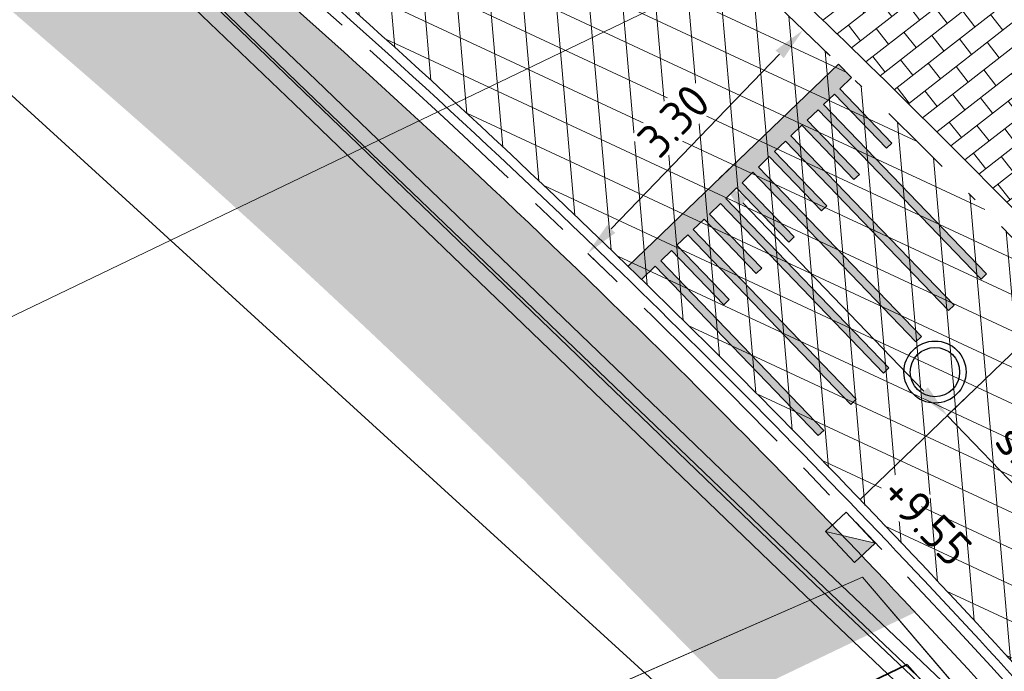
# Model space of a CAD drawing. Header units: metres. Extents: x 163543 to 168130, y 402678 to 405437.
# Tile 75 of 256: x 164483.15 to 164493.62, y 403419.63 to 403426.56. Entities that reach past the tile are written whole.
import ezdxf

# ---------------------------------------------------------------- set-up
doc = ezdxf.new("R2010")
doc.units = ezdxf.units.M
for name, pattern in [('X-CA190022.004-UO-DWM_Snelfietsroute$0$VH-GELEIDEBAND_50X200', [8, 4, -2, 0, -2]), ('X-CA190022.004-UO-DWM_Snelfietsroute$0$VH-RWSBAND_110X220', [24, 10, -2, 2, -2, 2, -2, 2, -2]), ('X-CA190022.004-UO-DWM_Snelfietsroute$0$VH-TROTTOIRBAND_180-200', [20, 10, -2, 2, -2, 2, -2])]:
    doc.linetypes.add(name, pattern=pattern)
doc.layers.get('0').update_dxf_attribs({"lineweight": 25})
for name, color, linetype, lineweight, transparency in [('X-CA190022.004-UO-ARC_Arcering$0$N-WE-GR-GROENSTROOK-A', 62, 'Continuous', 0, 0.5), ('X-CA190022.004-UO-ARC_Arcering$0$N-WE-VH-VERHARDING_ASFALT_ZWART-OPBOUW 2', 7, 'Continuous', 0, 0.5), ('X-CA190022.004-UO-ARC_Arcering$0$N-WE-VH-VERHARDING_BETONSTRAATSTEENPRINT PRINTBETON-A-200 MIDDENGELEIDERS GRIJS', 252, 'Continuous', 18, 0.5)]:
    doc.layers.add(name, color=color, linetype=linetype, lineweight=lineweight, transparency=transparency)
for name, color, linetype, lineweight in [('X-CA190022.004-UO-BGT_Ondergrond$0$GE_314_WGDRijbaanLokaleweg_Vlak_GEM', 253, 'Continuous', 9), ('X-CA190022.004-UO-BGT_Ondergrond$0$GE_367_OWGBerm_groenvoorziening_grasenk_GEM', 253, 'Continuous', 9), ('X-CA190022.004-UO-DTM inmeting_v0.1$0$B-WE-VH-KANTOPSLUITING_ACHTERKANTBAND-G', 246, 'Continuous', 0), ('X-CA190022.004-UO-DTM inmeting_v0.1$0$B-WE-VH-KANTOPSLUITING_VOORKANTBAND-G', 246, 'Continuous', 0), ('X-CA190022.004-UO-DTM inmeting_v0.1$0$B-WE-VH-VERHARDING_ASFALT-G', 246, 'Continuous', 0), ('X-CA190022.004-UO-DWM_Snelfietsroute$0$N-WE-VH-DREMPEL-G', 30, 'Continuous', 18), ('X-CA190022.004-UO-DWM_Snelfietsroute$0$N-WE-VH-KANTOPSLUITING_ACHTERKANTBAND-G', 7, 'Continuous', 9), ('X-CA190022.004-UO-DWM_Snelfietsroute$0$N-WE-VH-KANTOPSLUITING_TROTTOIRBAND_180 200-G', 210, 'X-CA190022.004-UO-DWM_Snelfietsroute$0$VH-TROTTOIRBAND_180-200', 35), ('X-CA190022.004-UO-DWM_Snelfietsroute$0$N-WE-VH-KANTOPSLUITING_TROTTOIRBAND_RWS_110 220-G', 190, 'X-CA190022.004-UO-DWM_Snelfietsroute$0$VH-RWSBAND_110X220', 35), ('X-CA190022.004-UO-DWM_Snelfietsroute$0$N-WE-VH-KANTVERHARDING_STREKLAAG-G', 251, 'Continuous', 18), ('X-CA190022.004-UO-DWM_Snelfietsroute$0$N-WE-VW-MARKERING_LANGS_STREEP_DOORGETROKKEN DREMPEL_010-G', 7, 'Continuous', 0), ('X-CA190022.004-UO-GZM_Werkgrens_v0.2$0$N-WE-KG-GRENS_SYSTEEMGRENS-G', 7, 'X-CA190022.004-UO-GZM_Werkgrens_v0.2$0$KG-OG', 35), ('X-CA190022.004-UO-KAD_Percelen$0$B-WE-KG-GRENS_PERCEEL-GV', 150, 'Continuous', 9), ('X-CA190022.004-UO-TXT_Tekst 1op200$0$X-XX-AL-AANKLEDING-M', 7, 'Continuous', 18), ('X-CA190022.004-UO-WHM_Putten en kolken combi_v0.1$0$N-WE-RI-PUT_BETON ASFALT-S', 7, 'Continuous', 25), ('X-CA190022.004-UO-WHM_Riolering nieuw$0$N-WE-RI-HWA_KOLK-S-13-15 18-20 BAND', 150, 'Continuous', 20)]:
    doc.layers.add(name, color=color, linetype=linetype, lineweight=lineweight)
doc.layers.add('X-CA190022.004-UO-TXT_Hoogtes$0$C3D-SURFACE_TINSURFACE_LABELING-NIEUW', color=7, linetype='Continuous')
doc.styles.add('X-CA190022.004-UO-TXT_Hoogtes$0$NLCS-ISO-M200-T18', font='NLCS-ISO.ttf', dxfattribs={"height": 0.36})
doc.styles.add('X-CA190022.004-UO-TXT_Tekst 1op200$0$NLCS-ISO-M200-T18', font='NLCS-ISO.ttf', dxfattribs={"height": 0.36})
doc.linetypes.add('X-CA190022.004-UO-GZM_Werkgrens_v0.2$0$KG-OG', pattern='A,5.5,-1.5,[2,NLCS.SHX,S=0.5,R=0,X=0,Y=0],-1.5', length=8.5)
doc.dimstyles.new('X-CA190022.004-UO-TXT_Tekst 1op200$0$NLCS-M200-T18-PIJL_L2_H1', dxfattribs={"dimscale": 0.2, "dimtxt": 2.5, "dimasz": 1.8, "dimexe": 2, "dimexo": 2, "dimgap": 0.7, "dimtad": 1, "dimzin": 0, "dimdsep": 46, "dimtxsty": 'X-CA190022.004-UO-TXT_Tekst 1op200$0$NLCS-ISO-M200-T18', "dimcen": 0, "dimdle": 2, "dimclrd": 256, "dimclre": 256, "dimclrt": 10, "dimadec": 1, "dimazin": 0, "dimtfac": 1, "dimtdec": 3, "dimtofl": 0, "dimtmove": 0, "dimatfit": 3, "dimfxl": 2, "dimfxlon": 1, "dimtfillclr": 256, "dimtolj": 1, "dimtzin": 0, "dimlwd": -1, "dimlwe": -1, "dimarcsym": 0})
pattern_1 = [(94.99999999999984, (-2.849091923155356, 3.121928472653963), (-0.3486681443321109, -0.03050450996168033), []), (155, (-2.849091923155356, 3.121928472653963), (-0.1479163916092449, -0.3172077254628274), [])]

# ---------------------------------------------------------------- blocks, each defined once
blk = doc.blocks.new('X-CA190022.004-UO-WHM_Putten en kolken combi_v0.1$0$N-SRI-PUT_BETON-SO ASFALT')
at = {"lineweight": -3}
for radius in [2, 1.587588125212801]:
    blk.add_circle((0, 0), radius, dxfattribs=at)
blk = doc.blocks.new('X-CA190022.004-UO-WHM_Riolering nieuw$0$N-SRI-KOLK_TROTTOIR-SO')
blk.add_hatch(color=256).paths.add_polyline_path([(1.125000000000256, 1.499999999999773), (-1.124999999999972, 1.499999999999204), (-1.124999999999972, 5.684341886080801e-13)])
blk.add_line((-1.124999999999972, 0), (1.124999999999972, 1.499999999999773))
at = {"flags": 128}
blk.add_lwpolyline([(-1.124999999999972, 0), (1.124999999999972, 0), (1.124999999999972, 1.499999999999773), (-1.124999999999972, 1.499999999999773)], close=True, dxfattribs=at)
blk = doc.blocks.new('*D1236')
at = {"layer": 'X-CA190022.004-UO-TXT_Tekst 1op200$0$X-XX-AL-AANKLEDING-M', "transparency": 16777216}
for p, q in [((164490.5882733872, 403424.8738619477), (164490.8766378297, 403425.1510729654)), ((164490.837763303, 403424.6143339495), (164492.7616395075, 403422.6130516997)), ((164493.0111294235, 403422.3535237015), (164493.299493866, 403422.6307347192)), ((164493.0111294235, 403422.3535237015), (164497.2968117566, 403417.8954094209))]:
    blk.add_line(p, q, dxfattribs=at)
for points in [[(164490.8810179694, 403424.6559156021), (164490.7945086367, 403424.5727522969), (164490.5882733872, 403424.8738619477)], [(164492.8048941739, 403422.6546333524), (164492.7183848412, 403422.5714700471), (164493.0111294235, 403422.3535237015)]]:
    blk.add_solid(points, dxfattribs=at)
at = {"layer": 'X-CA190022.004-UO-TXT_Tekst 1op200$0$X-XX-AL-AANKLEDING-M', "transparency": 16777216, "insert": (164495.7257787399, 403420.4244741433), "char_height": 0.36, "attachment_point": 5, "rotation": 313.8702456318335, "style": 'X-CA190022.004-UO-TXT_Tekst 1op200$0$NLCS-ISO-M200-T18'}
blk.add_mtext('\\A1;Plateau opgang\\Psinus L=3.50m en H=0.12m', dxfattribs=at)
blk = doc.blocks.new('*D1211')
at = {"layer": 'X-CA190022.004-UO-TXT_Tekst 1op200$0$X-XX-AL-AANKLEDING-M', "transparency": 16777216}
for p, q in [((164491.4793362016, 403426.4541360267), (164491.7673685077, 403426.1765799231)), ((164489.43929884, 403424.3370985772), (164491.2295357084, 403426.1949069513)), ((164489.1894983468, 403424.0778695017), (164489.4775306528, 403423.8003133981))]:
    blk.add_line(p, q, dxfattribs=at)
for points in [[(164491.1863308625, 403426.2365403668), (164491.2727405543, 403426.1532735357), (164491.4793362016, 403426.4541360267)], [(164489.3960939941, 403424.3787319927), (164489.4825036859, 403424.2954651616), (164489.1894983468, 403424.0778695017)]]:
    blk.add_solid(points, dxfattribs=at)
at = {"layer": 'X-CA190022.004-UO-TXT_Tekst 1op200$0$X-XX-AL-AANKLEDING-M', "transparency": 16777216, "insert": (164490.1039914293, 403425.4880476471), "char_height": 0.36, "attachment_point": 5, "rotation": 46.06114896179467, "style": 'X-CA190022.004-UO-TXT_Tekst 1op200$0$NLCS-ISO-M200-T18', "bg_fill": 3, "box_fill_scale": 1.1, "bg_fill_color": 256, "bg_fill_true_color": 13158600, "bg_fill_transparency": 0}
blk.add_mtext('\\A1;3.30', dxfattribs=at)

msp = doc.modelspace()

# ---------------------------------------------------------------- hatches: boundary and pattern name
at = {"layer": 'X-CA190022.004-UO-ARC_Arcering$0$N-WE-GR-GROENSTROOK-A'}
h = msp.add_hatch(color=256, dxfattribs=at)
h.dxf.hatch_style = 1
h.paths.add_polyline_path([(164485.1337611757, 403427.5124956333), (164484.7346649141, 403427.8581125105), (164482.7709181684, 403426.9129983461), (164483.8244768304, 403426.0006178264, -0.01635868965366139), (164488.5212477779, 403421.6563939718), (164490.7763808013, 403419.3547127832), (164492.6694649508, 403420.2613768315, 0.007474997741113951), (164490.6337390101, 403422.3706287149), (164489.9533883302, 403423.0529486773, 0.01645311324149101)])
at = {"layer": 'X-CA190022.004-UO-ARC_Arcering$0$N-WE-VH-VERHARDING_ASFALT_ZWART-OPBOUW 2'}
h = msp.add_hatch(dxfattribs=at)
h.set_pattern_fill('AVH-ASFALT-SO', color=256, scale=0.35, angle=35, pattern_type=2)
h.set_pattern_definition(pattern_1)
edge = h.paths.add_edge_path()
edge.add_line((164489.8382456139, 403431.9665135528), (164490.5679246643, 403431.3329318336))
edge.add_arc((164483.2286881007, 403421.7573389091), 12.0646745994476, 27.301292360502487, 52.531551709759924, ccw=False)
edge.add_arc((164513.3227276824, 403435.758159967), 21.14276145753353, 203.6077994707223, 211.6505755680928)
edge.add_arc((164494.6789251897, 403424.3023266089), 0.7400000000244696, -53.39671403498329, 29.23697528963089, ccw=False)
edge.add_line((164495.1201656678, 403423.7082669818), (164504.7116603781, 403411.9075555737))
edge.add_line((164504.7116603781, 403411.9075555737), (164507.3627034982, 403413.5346996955))
edge.add_line((164507.3627034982, 403413.5346996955), (164501.7554050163, 403420.1983105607))
edge.add_arc((164508.2250259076, 403425.2367495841), 8.200113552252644, 213.6800807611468, 217.9108978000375, ccw=False)
edge.add_arc((164581.5154571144, 403473.6896893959), 96.0588965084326, 209.6774321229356, 213.4870524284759, ccw=False)
edge.add_arc((164537.3758326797, 403448.2619070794), 45.12013046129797, 206.189453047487, 209.3751078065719, ccw=False)
edge.add_arc((164483.1937731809, 403421.7263134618), 15.21115283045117, 25.80785665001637, 47.29780852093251)
edge.add_arc((164493.9842063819, 403433.4195307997), 0.7000000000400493, 160.115940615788, 227.3330159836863, ccw=False)
edge.add_line((164493.325938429, 403433.6576133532), (164489.8486641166, 403431.9840669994))
edge.add_line((164489.8486641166, 403431.9840669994), (164489.8382456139, 403431.9665135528))
h = msp.add_hatch(dxfattribs=at)
h.set_pattern_fill('AVH-ASFALT-SO', color=256, scale=0.35, angle=35, pattern_type=2)
h.set_pattern_definition(pattern_1)
edge = h.paths.add_edge_path()
edge.add_line((164488.3584638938, 403429.3400447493), (164486.9332981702, 403430.5809565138))
edge.add_line((164486.9332981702, 403430.5809565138), (164483.8409762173, 403429.0926804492))
edge.add_arc((164483.6163772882, 403428.4296907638), 0.7000000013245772, 49.10747693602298, 71.28532341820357, ccw=False)
edge.add_line((164484.074626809, 403428.958847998), (164485.3956180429, 403427.8148711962))
edge.add_arc((164419.8004888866, 403352.0698109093), 100.1999756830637, 45.83437392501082, 49.10747731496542, ccw=False)
edge.add_arc((164434.5205678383, 403366.9616448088), 79.26185529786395, 43.43438908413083, 45.96700247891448, ccw=False)
edge.add_arc((164428.5624123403, 403359.8460923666), 88.48702935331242, 40.44025779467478, 44.12767198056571, ccw=False)
edge.add_line((164495.9083622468, 403417.2436305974), (164497.2188143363, 403415.7133272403))
edge.add_line((164497.2188143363, 403415.7133272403), (164502.060617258, 403410.2804114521))
edge.add_line((164502.060617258, 403410.2804114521), (164504.7116603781, 403411.9075555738))
edge.add_line((164504.7116603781, 403411.9075555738), (164495.1201656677, 403423.7082669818))
edge.add_arc((164494.6789251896, 403424.3023266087), 0.7399999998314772, 223.9695966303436, 306.6032859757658, ccw=False)
edge.add_arc((164419.8004724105, 403352.0697929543), 103.3000000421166, 43.96959663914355, 48.41897500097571)
h.paths.add_polyline_path([(164489.828954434, 403431.974581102), (164489.8382456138, 403431.9665135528), (164489.8486641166, 403431.9840669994)])
at = {"layer": 'X-CA190022.004-UO-ARC_Arcering$0$N-WE-VH-VERHARDING_BETONSTRAATSTEENPRINT PRINTBETON-A-200 MIDDENGELEIDERS GRIJS', "ltscale": 2}
h = msp.add_hatch(dxfattribs=at)
h.set_pattern_fill('AVH-BSS_KEIFORMAAT_HALFST', color=256, scale=2, angle=128, pattern_type=2)
h.set_pattern_definition([(128, (0, 0), (-0.2947711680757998, 0.03619334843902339), [0.21, -0.21]), (218, (0, 0), (0.1292889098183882, -0.1654822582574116), [])])
edge = h.paths.add_edge_path()
edge.add_arc((164419.8004724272, 403352.0697929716), 103.5200000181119, 43.96959663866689, 48.4189750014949)
edge.add_arc((164489.0221424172, 403430.0880626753), 0.7799999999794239, 115.70063202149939, 228.4189749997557, ccw=False)
edge.add_line((164488.6838805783, 403430.7908990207), (164489.6213383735, 403431.2420797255))
edge.add_arc((164489.9596002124, 403430.5392433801), 0.780000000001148, 52.531551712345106, 115.70063202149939, ccw=False)
edge.add_arc((164483.2286881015, 403421.7573389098), 11.84467459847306, 27.313112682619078, 52.53155171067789, ccw=False)
edge.add_arc((164541.438437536, 403450.4749502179), 53.06598904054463, 206.0240875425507, 209.2369752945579)
edge.add_arc((164494.6789251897, 403424.3023266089), 0.5199999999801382, -136.03040336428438, 29.236975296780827, ccw=False)
at = {"layer": 'X-CA190022.004-UO-DWM_Snelfietsroute$0$N-WE-VW-MARKERING_LANGS_STREEP_DOORGETROKKEN DREMPEL_010-G'}
h = msp.add_hatch(color=256, dxfattribs=at)
h.dxf.hatch_style = 1
h.paths.add_polyline_path([(164491.3845870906, 403424.2522420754), (164490.8301650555, 403424.8289709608), (164490.9455108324, 403424.9398553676), (164492.6780796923, 403423.1375776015), (164492.7357525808, 403423.193019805), (164491.0031837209, 403424.9952975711), (164491.118529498, 403425.1061819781), (164491.6729515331, 403424.529453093), (164491.7306244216, 403424.5848952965), (164491.1762023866, 403425.1616241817), (164491.2911975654, 403425.2721715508), (164493.0245015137, 403423.4706004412), (164493.0821744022, 403423.5260426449), (164491.3496055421, 403425.328320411), (164491.4649513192, 403425.4392048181), (164492.0193733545, 403424.8624759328), (164492.0770462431, 403424.9179181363), (164491.5226242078, 403425.4946470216), (164491.6379699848, 403425.6055314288), (164493.3705388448, 403423.8032536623), (164493.4282117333, 403423.8586958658), (164491.6956428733, 403425.6609736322), (164491.8109886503, 403425.7718580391), (164492.3654106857, 403425.195129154), (164492.4230835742, 403425.2505713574), (164491.868661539, 403425.8273002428), (164491.9938283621, 403425.9477321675), (164491.8543298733, 403426.0909496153), (164491.1529426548, 403425.4166908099), (164489.6182362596, 403423.941344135), (164489.7626060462, 403423.8008193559), (164489.907398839, 403423.9418957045), (164491.639967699, 403422.1396179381), (164491.6976405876, 403422.1950601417), (164489.9650717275, 403423.9973379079), (164490.0804175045, 403424.108222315), (164490.6348395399, 403423.5314934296), (164490.6925124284, 403423.5869356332), (164490.1380903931, 403424.1636645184), (164490.2534361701, 403424.2745489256), (164491.9860050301, 403422.4722711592), (164492.0436779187, 403422.5277133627), (164490.3111090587, 403424.3299911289), (164490.4264548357, 403424.440875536), (164490.980876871, 403423.8641466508), (164491.0385497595, 403423.9195888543), (164490.4841277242, 403424.4963177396), (164490.5994735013, 403424.6072021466), (164492.3320423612, 403422.8049243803), (164492.3897152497, 403422.8603665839), (164490.6571463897, 403424.6626443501), (164490.7724921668, 403424.773528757), (164491.326914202, 403424.1967998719)])

# ---------------------------------------------------------------- linework, layer by layer
at = {"layer": 'X-CA190022.004-UO-BGT_Ondergrond$0$GE_314_WGDRijbaanLokaleweg_Vlak_GEM', "flags": 128}
msp.add_lwpolyline([(164442.94, 403489.126), (164443.864, 403488.0790000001), (164449.294, 403481.924), (164481.056, 403444.687), (164480.874, 403444.622), (164483.26, 403441.849), (164483.391, 403441.904), (164502.63, 403419.439), (164497.447, 403415.017), (164495.313, 403417.0410000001), (164491.602, 403420.56), (164476.856, 403434.777), (164474.447, 403437.185), (164474.381, 403437.261), (164474.505, 403437.387), (164473.18, 403438.808), (164472.011, 403440.2800000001), (164471.089, 403441.6600000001), (164464.875, 403450.622), (164464.747, 403450.533), (164455.924, 403463.299), (164454.191, 403465.806)], dxfattribs=at)
at = {"layer": 'X-CA190022.004-UO-BGT_Ondergrond$0$GE_367_OWGBerm_groenvoorziening_grasenk_GEM', "flags": 128}
msp.add_lwpolyline([(164474.381, 403437.261), (164474.447, 403437.185), (164476.856, 403434.777), (164491.602, 403420.56), (164495.313, 403417.0410000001), (164489.83, 403414.415), (164486.1, 403417.987), (164482.995, 403419.01), (164482.804, 403420.603)], dxfattribs=at)
at = {"layer": 'X-CA190022.004-UO-DTM inmeting_v0.1$0$B-WE-VH-KANTOPSLUITING_ACHTERKANTBAND-G'}
msp.add_polyline3d([(164505.5780000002, 403405.4989999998, 9.016), (164504.6919999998, 403406.551, 9.047), (164504.0469999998, 403407.2919999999, 9.168), (164500.844, 403411.1710000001, 9.384), (164499.5630000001, 403412.6310000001, 9.425), (164497.284, 403414.9309999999, 9.531), (164491.4989999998, 403420.4399999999, 9.741), (164486.0699999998, 403425.6680000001, 9.793), (164484.2779999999, 403427.3859999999, 9.821), (164478.2439999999, 403433.176, 9.912), (164475.3199999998, 403436.0210000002, 9.911), (164474.3130000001, 403437.0759999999, 9.89), (164473.9300000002, 403437.318, 9.891), (164473.3569999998, 403437.2889999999, 9.882), (164471.7689999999, 403436.5460000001, 9.852), (164470.9100000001, 403436.1460000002, 9.705)], dxfattribs=at)
at = {"layer": 'X-CA190022.004-UO-DTM inmeting_v0.1$0$B-WE-VH-KANTOPSLUITING_VOORKANTBAND-G'}
msp.add_polyline3d([(164505.7140000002, 403405.6069999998, 8.991), (164504.8109999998, 403406.6720000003, 9.018), (164504.1919999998, 403407.429, 9.066), (164501.0180000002, 403411.29, 9.266), (164499.6949999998, 403412.7829999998, 9.319), (164497.443, 403415.0669999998, 9.417), (164491.6329999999, 403420.591, 9.625), (164486.2050000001, 403425.7999999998, 9.704), (164484.4330000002, 403427.5129999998, 9.699), (164478.3700000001, 403433.3160000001, 9.798), (164475.4610000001, 403436.1699999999, 9.794), (164474.4330000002, 403437.2199999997, 9.791), (164473.909, 403437.5159999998, 9.787), (164473.2859999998, 403437.46, 9.799), (164471.6880000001, 403436.7480000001, 9.779), (164470.8119999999, 403436.3119999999, 9.717)], dxfattribs=at)
at = {"layer": 'X-CA190022.004-UO-DTM inmeting_v0.1$0$B-WE-VH-VERHARDING_ASFALT-G'}
msp.add_polyline3d([(164505.8330000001, 403405.6910000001, 9.028), (164504.96, 403406.7620000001, 9.059), (164504.2999999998, 403407.5189999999, 9.099), (164501.1230000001, 403411.3369999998, 9.288), (164499.801, 403412.889, 9.337), (164497.5419999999, 403415.1680000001, 9.431), (164491.7379999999, 403420.6890000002, 9.651), (164486.304, 403425.9199999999, 9.705), (164484.5070000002, 403427.6340000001, 9.726), (164478.4679999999, 403433.4279999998, 9.811), (164475.551, 403436.25, 9.816), (164474.5490000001, 403437.3140000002, 9.796), (164473.946, 403437.639, 9.8), (164473.594, 403437.6159999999, 9.802)], dxfattribs=at)
at = {"layer": 'X-CA190022.004-UO-DWM_Snelfietsroute$0$N-WE-VH-DREMPEL-G', "flags": 128}
msp.add_lwpolyline([(164494.3492036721, 403423.6398436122), (164492.083356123, 403421.461635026)], dxfattribs=at)
at = {"layer": 'X-CA190022.004-UO-DWM_Snelfietsroute$0$N-WE-VH-KANTOPSLUITING_ACHTERKANTBAND-G', "ltscale": 0.2, "flags": 128}
msp.add_lwpolyline([(164494.3046768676, 403423.9413027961, 0.01941651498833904), (164488.504473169, 403429.504608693, -0.53573665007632), (164488.6838805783, 403430.7908990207), (164489.6213383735, 403431.2420797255, -0.2828257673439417), (164490.4340932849, 403431.1583203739, -0.1104824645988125), (164493.7528264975, 403427.1923023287, 0.01401978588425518), (164495.1326808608, 403424.5563065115, -0.879042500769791)], format="xyb", close=True, dxfattribs=at)
at = {"layer": 'X-CA190022.004-UO-DWM_Snelfietsroute$0$N-WE-VH-KANTOPSLUITING_ACHTERKANTBAND-G', "flags": 128}
for points in [[(164489.3337210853, 403423.660503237, 0.01421442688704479), (164485.1337611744, 403427.5124956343), (164483.8127699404, 403428.6564724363, 0.2990308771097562), (164483.4862765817, 403428.7000124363)], [(164501.7357702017, 403410.0446138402), (164496.9154350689, 403415.4526329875), (164495.6045383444, 403416.9834555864, 0.02289373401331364), (164489.3337210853, 403423.660503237, 0.01461634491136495)]]:
    msp.add_lwpolyline(points, format="xyb", dxfattribs=at)
at = {"layer": 'X-CA190022.004-UO-DWM_Snelfietsroute$0$N-WE-VH-KANTOPSLUITING_TROTTOIRBAND_180 200-G', "ltscale": 0.2, "flags": 128}
msp.add_lwpolyline([(164501.8872366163, 403410.1752198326), (164497.0671246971, 403415.5829801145), (164495.7564503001, 403417.1135430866, 0.02295761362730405), (164489.4739604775, 403423.8026659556, 0.01428257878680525), (164485.2646896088, 403427.6636834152), (164483.9436983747, 403428.8076602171, 0.2990308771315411), (164483.3995427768, 403428.8802268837)], format="xyb", dxfattribs=at)
at = {"layer": 'X-CA190022.004-UO-DWM_Snelfietsroute$0$N-WE-VH-KANTOPSLUITING_TROTTOIRBAND_RWS_110 220-G', "linetype": 'X-CA190022.004-UO-DWM_Snelfietsroute$0$VH-GELEIDEBAND_50X200', "ltscale": 0.2, "flags": 128}
msp.add_lwpolyline([(164494.146341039, 403423.7885619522, 0.01941651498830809), (164488.3584638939, 403429.3400447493, -0.5357366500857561), (164488.588473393, 403430.989134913), (164489.5259311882, 403431.4403156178, -0.2828257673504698), (164490.5679246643, 403431.3329318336, -0.110534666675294), (164493.9494409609, 403427.2910385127, 0.01403143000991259), (164495.324654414, 403424.6637595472, -0.8790425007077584)], format="xyb", close=True, dxfattribs=at)
at = {"layer": 'X-CA190022.004-UO-DWM_Snelfietsroute$0$N-WE-VH-KANTVERHARDING_STREKLAAG-G', "ltscale": 0.2, "flags": 128}
for points in [[(164501.9618869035, 403410.2417580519), (164497.1424352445, 403415.6487775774), (164495.832406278, 403417.1785868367, 0.02295761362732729), (164489.5436334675, 403423.8743993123, 0.01428257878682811), (164485.3301538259, 403427.7392773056), (164484.0091625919, 403428.8832541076, 0.1451527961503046), (164483.6983946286, 403429.0240586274, 0.1451527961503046)], [(164502.0365371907, 403410.3082962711), (164497.2177457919, 403415.7145750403), (164495.9083622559, 403417.2436305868, 0.02295761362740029), (164489.6133064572, 403423.9461326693, 0.01428257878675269), (164485.3956180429, 403427.8148711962), (164484.074626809, 403428.958847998, 0.09707230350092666), (164483.8409762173, 403429.0926804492, 0.09707230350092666)]]:
    msp.add_lwpolyline(points, format="xyb", dxfattribs=at)
at = {"layer": 'X-CA190022.004-UO-DWM_Snelfietsroute$0$N-WE-VW-MARKERING_LANGS_STREEP_DOORGETROKKEN DREMPEL_010-G', "flags": 128}
msp.add_lwpolyline([(164489.7626060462, 403423.8008193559), (164489.907398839, 403423.9418957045), (164491.639967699, 403422.1396179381), (164491.6976405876, 403422.1950601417), (164489.9650717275, 403423.9973379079), (164490.0804175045, 403424.108222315), (164490.6348395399, 403423.5314934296), (164490.6925124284, 403423.5869356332), (164490.1380903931, 403424.1636645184), (164490.2534361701, 403424.2745489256), (164491.9860050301, 403422.4722711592), (164492.0436779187, 403422.5277133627), (164490.3111090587, 403424.3299911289), (164490.4264548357, 403424.440875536), (164490.980876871, 403423.8641466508), (164491.0385497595, 403423.9195888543), (164490.4841277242, 403424.4963177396), (164490.5994735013, 403424.6072021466), (164492.3320423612, 403422.8049243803), (164492.3897152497, 403422.8603665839), (164490.6571463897, 403424.6626443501), (164490.7724921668, 403424.773528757), (164491.326914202, 403424.1967998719), (164491.3845870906, 403424.2522420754), (164490.8301650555, 403424.8289709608), (164490.9455108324, 403424.9398553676), (164492.6780796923, 403423.1375776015), (164492.7357525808, 403423.193019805), (164491.0031837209, 403424.9952975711), (164491.118529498, 403425.1061819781), (164491.6729515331, 403424.529453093), (164491.7306244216, 403424.5848952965), (164491.1762023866, 403425.1616241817), (164491.2911975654, 403425.2721715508), (164493.0245015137, 403423.4706004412), (164493.0821744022, 403423.5260426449), (164491.3496055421, 403425.328320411), (164491.4649513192, 403425.4392048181), (164492.0193733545, 403424.8624759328), (164492.0770462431, 403424.9179181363), (164491.5226242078, 403425.4946470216), (164491.6379699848, 403425.6055314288), (164493.3705388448, 403423.8032536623), (164493.4282117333, 403423.8586958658), (164491.6956428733, 403425.6609736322), (164491.8109886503, 403425.7718580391), (164492.3654106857, 403425.195129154), (164492.4230835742, 403425.2505713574), (164491.868661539, 403425.8273002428), (164491.9938283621, 403425.9477321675), (164491.8543298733, 403426.0909496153), (164491.1529426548, 403425.4166908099), (164491.1529426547, 403425.4166908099), (164489.6182362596, 403423.941344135)], dxfattribs=at)
at = {"layer": 'X-CA190022.004-UO-GZM_Werkgrens_v0.2$0$N-WE-KG-GRENS_SYSTEEMGRENS-G', "ltscale": 0.2, "flags": 128}
msp.add_lwpolyline([(164202.4471839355, 403276.2612616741, -0.007014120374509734), (164204.6842424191, 403278.1944806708), (164207.7316017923, 403280.6309342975), (164216.350955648, 403287.4712219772), (164219.0035534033, 403289.434108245), (164219.3746627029, 403289.7286192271), (164237.1836765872, 403303.1852059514), (164244.5865004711, 403308.605291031), (164248.7299054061, 403311.6378046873), (164253.9774847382, 403315.3666892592), (164261.1754745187, 403320.480446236), (164269.6822113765, 403326.3244647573), (164277.4779943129, 403331.5382684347), (164300.138869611, 403346.1530355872), (164322.9639978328, 403359.9259594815), (164334.0727303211, 403366.2923093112), (164351.6652632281, 403375.7974689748), (164373.7421382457, 403387.5498352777), (164399.9497431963, 403400.4638723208), (164429.2801321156, 403414.7433017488), (164430.1235736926, 403415.1409833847), (164430.9478262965, 403415.506283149), (164431.7770699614, 403415.8458020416), (164432.615246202, 403416.1613381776), (164433.4616619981, 403416.4526584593), (164434.3156183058, 403416.7195497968), (164435.1764106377, 403416.9618192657), (164436.0433296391, 403417.1792942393), (164436.3055164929, 403417.2587681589, -0.09982065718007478), (164451.9815185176, 403417.1790174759, 0.1310872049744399), (164471.5299883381, 403420.9480569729), (164482.532673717, 403426.2434413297), (164490.6930660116, 403418.7998493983), (164492.5861501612, 403419.7065134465), (164495.4035730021, 403416.5299918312, -0.01010042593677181), (164498.0738503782, 403413.5363083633), (164499.3853029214, 403412.0048366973), (164502.2759065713, 403408.6525450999), (164509.274412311, 403412.9480533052), (164511.7682141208, 403416.4610208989), (164509.1861236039, 403420.2014103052, -0.1750361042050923), (164509.3210798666, 403422.1351258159, -0.1801291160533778), (164510.5166693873, 403423.4312866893), (164518.8245311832, 403427.3151248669), (164545.0302416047, 403439.9269191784), (164571.6953268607, 403452.7535489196), (164577.9552917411, 403456.0641072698), (164591.4716804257, 403464.141949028), (164595.4462846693, 403466.1591353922), (164599.4311747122, 403468.181541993), (164600.8539115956, 403468.8630628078), (164605.9399590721, 403471.2415379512), (164622.0164705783, 403477.7583811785), (164627.272938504, 403479.8886915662), (164631.9472826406, 403481.9048786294), (164633.2674407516, 403482.5385622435, 0.08477773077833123), (164642.6089981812, 403485.3796505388), (164759.3320802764, 403541.3864717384), (164770.9742443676, 403544.8150730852), (164773.2724307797, 403545.3968587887), (164787.8865800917, 403542.289629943), (164789.8994408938, 403542.3802139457), (164793.2522167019, 403543.0482871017), (164800.2402211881, 403546.8141014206), (164803.6710322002, 403549.3659814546), (164804.7740494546, 403550.3596960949), (164806.982937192, 403547.3873851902), (164807.9070396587, 403546.1989325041), (164811.8704722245, 403549.2807697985), (164810.9532731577, 403550.4603442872), (164809.5116547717, 403552.4057701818), (164808.342669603, 403553.5746866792), (164810.0239640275, 403555.0893745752), (164807.82693957, 403558.0124714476), (164809.8344029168, 403559.5158162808, 0.08719858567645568), (164816.7069141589, 403566.8332066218, -0.1361886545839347), (164825.1509550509, 403574.2389801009), (164897.951587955, 403609.3404576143), (164931.0926747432, 403625.3204994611), (165054.7836542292, 403684.9604895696), (165123.1554235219, 403717.9264497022), (165148.5663854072, 403730.0329638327), (165175.6541256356, 403740.4784873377), (165188.1464371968, 403744.8235939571), (165187.6324323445, 403748.0918636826), (165185.2580450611, 403754.9315992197), (165180.037890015, 403753.6894865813, 0.02784581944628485), (165177.0513383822, 403752.4655620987), (165119.6977294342, 403725.1406508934), (165051.3091062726, 403692.1665645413), (164927.6180512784, 403632.5265380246), (164894.4771003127, 403616.5465616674), (164821.6764674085, 403581.445084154, 0.1361886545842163), (164810.015649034, 403571.2180636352, -0.08719858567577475), (164805.0390029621, 403565.919263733), (164803.0203514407, 403564.4075403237), (164799.415410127, 403569.2038422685), (164798.6149812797, 403568.6044188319), (164797.8152444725, 403568.0055136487), (164797.2158194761, 403568.8059445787), (164793.3705278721, 403565.9262908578), (164793.9699528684, 403565.1258599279), (164792.3761302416, 403563.932281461), (164795.8845084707, 403559.0636660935, -0.2015476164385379), (164780.0971775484, 403554.0570161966, 0.07565561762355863), (164771.1691888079, 403553.9823458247, -0.009754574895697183), (164764.0749090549, 403552.5358596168), (164754.2863395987, 403547.7986438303), (164747.4743492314, 403544.6063578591), (164708.340445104, 403525.5831572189), (164686.2179063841, 403515.3649846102), (164675.1479613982, 403509.8647663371), (164663.5244613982, 403504.2582663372), (164644.326586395, 403495.0707073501), (164639.4929121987, 403492.7230557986), (164638.2008723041, 403492.1265410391, -0.2018182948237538), (164621.8461223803, 403491.8003317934, 0.2094978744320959), (164598.5804137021, 403490.9733350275), (164556.1572466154, 403470.5661522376), (164536.2994594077, 403461.0079530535), (164516.3183906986, 403451.407959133), (164508.2317351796, 403447.5121291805), (164500.1867564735, 403443.6421835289), (164497.2033634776, 403443.0084814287), (164495.0902549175, 403442.27400261, 0.1307944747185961), (164492.913084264, 403444.8114515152), (164488.4347408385, 403447.8854838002), (164494.8986629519, 403449.8350294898), (164490.3149407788, 403452.2328764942), (164484.4843242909, 403450.5971355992, -0.07642678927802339), (164479.7480917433, 403454.7225616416), (164478.7991556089, 403455.8572518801), (164474.9179570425, 403452.9617439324), (164457.3434499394, 403473.5656706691), (164451.2568614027, 403468.374000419), (164465.5190818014, 403451.6533184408, -0.484296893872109), (164464.8169442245, 403448.1132255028), (164461.4164168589, 403446.3937776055), (164463.8934237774, 403441.7698684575), (164464.9162194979, 403439.6136052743), (164433.0167582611, 403424.6830765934, 0.0516595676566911), (164425.3001219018, 403421.7033575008), (164396.430770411, 403407.6483830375), (164370.0935852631, 403394.670494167), (164347.8842103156, 403382.8475930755), (164330.1818090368, 403373.2830720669), (164318.9080065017, 403366.8221215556), (164295.9033911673, 403352.9408932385), (164273.0860170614, 403338.2251946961), (164265.1933658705, 403332.9466057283), (164256.5935764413, 403327.0386612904), (164249.3435457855, 403321.8879322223), (164244.0502837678, 403318.1265859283), (164239.8604985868, 403315.0601269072), (164232.4089702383, 403309.6043821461), (164214.4760118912, 403296.0541423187), (164201.2887743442, 403285.5887988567, 0.01213108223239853), (164197.4136132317, 403282.3572203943)], format="xyb", close=True, dxfattribs=at)
at = {"layer": 'X-CA190022.004-UO-KAD_Percelen$0$B-WE-KG-GRENS_PERCEEL-GV', "flags": 128}
for points in [[(164460.276, 403427.915), (164466.349, 403415.367), (164487.883, 403425.722), (164496.111, 403429.679), (164555.855, 403458.619), (164593.206, 403476.41), (164588.97, 403485.217), (164612.074, 403496.328), (164616.314, 403487.512), (164746.772, 403550.188), (164893.326, 403621.049), (164887.38, 403633.726), (164740.684, 403562.794), (164610.094, 403500.047), (164549.795, 403471.239), (164478.654, 403436.809)], [(164468.748, 403410.406), (164486.08, 403417.995), (164492.111, 403420.636), (164493.855, 403418.592), (164495.298, 403416.903), (164503.089, 403421.185), (164615.905, 403478.304), (164662.782, 403501.158), (164772.136, 403553.829), (164770.057, 403555.749), (164790.783, 403565.26), (164789.551, 403566.923), (164799.538, 403571.715), (164894.973, 403617.537), (164893.326, 403621.049), (164746.772, 403550.188), (164616.314, 403487.512), (164616.456, 403487.216), (164593.352, 403476.106), (164593.206, 403476.41), (164555.855, 403458.619), (164496.111, 403429.679), (164487.883, 403425.722), (164466.349, 403415.367)], [(164495.298, 403416.903), (164493.855, 403418.592), (164492.111, 403420.636), (164486.08, 403417.995), (164489.76, 403414.442)]]:
    msp.add_lwpolyline(points, close=True, dxfattribs=at)

# ---------------------------------------------------------------- block references
at = {"layer": 'X-CA190022.004-UO-WHM_Putten en kolken combi_v0.1$0$N-WE-RI-PUT_BETON ASFALT-S', "xscale": 0.165, "yscale": 0.165, "zscale": 0.165, "rotation": 46.02940603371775}
msp.add_blockref('X-CA190022.004-UO-WHM_Putten en kolken combi_v0.1$0$N-SRI-PUT_BETON-SO ASFALT', (164492.8799973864, 403422.8160026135), dxfattribs=at)
at = {"layer": 'X-CA190022.004-UO-WHM_Riolering nieuw$0$N-WE-RI-HWA_KOLK-S-13-15 18-20 BAND', "xscale": 0.2, "yscale": 0.2, "zscale": 0.2, "rotation": 133.152398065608}
msp.add_blockref('X-CA190022.004-UO-WHM_Riolering nieuw$0$N-SRI-KOLK_TROTTOIR-SO', (164492.0902282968, 403421.1604275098), dxfattribs=at)

# ---------------------------------------------------------------- next in the draw order: texts
at = {"layer": 'X-CA190022.004-UO-TXT_Hoogtes$0$C3D-SURFACE_TINSURFACE_LABELING-NIEUW', "insert": (164492.5436990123, 403421.7533508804, -10.12601839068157), "char_height": 0.36, "attachment_point": 1, "rotation": 314.040399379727, "style": 'X-CA190022.004-UO-TXT_Hoogtes$0$NLCS-ISO-M200-T18', "bg_fill": 3, "box_fill_scale": 1.1, "bg_fill_color": 256, "bg_fill_transparency": 0}
msp.add_mtext_dynamic_manual_height_columns('+9.55', width=0.36, gutter_width=2.5, heights=[0], dxfattribs=at)

# ---------------------------------------------------------------- next in the draw order: dimensions: what is measured, and where the dimension line sits
at = {"layer": 'X-CA190022.004-UO-TXT_Tekst 1op200$0$X-XX-AL-AANKLEDING-M'}
dim = msp.add_linear_dim(base=(164493.0111294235, 403422.3535237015), p1=(164490.532642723, 403424.8203829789), p2=(164492.9554987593, 403422.3000447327), angle=313.87024563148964, text='Plateau opgang\\Psinus L=3.50m en H=0.12m', dimstyle='X-CA190022.004-UO-TXT_Tekst 1op200$0$NLCS-M200-T18-PIJL_L2_H1', override={"dimclrt": 256}, dxfattribs=at)
dim.commit()
dim.dimension.update_dxf_attribs({"geometry": '*D1236', "text_midpoint": (164495.278715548, 403419.9947025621), "dimtype": 161})

# ---------------------------------------------------------------- next in the draw order: dimensions: what is measured, and where the dimension line sits
dim = msp.add_aligned_dim(p1=(164489.1894983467, 403424.0778695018), p2=(164491.4793362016, 403426.4541360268), distance=-8.077955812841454e-11, dimstyle='X-CA190022.004-UO-TXT_Tekst 1op200$0$NLCS-M200-T18-PIJL_L2_H1', override={"dimclrt": 256, "dimtfill": 1}, dxfattribs=at)
dim.commit()
dim.dimension.update_dxf_attribs({"geometry": '*D1211', "text_midpoint": (164490.1039914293, 403425.4880476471)})

doc.saveas('drawing.dxf')
